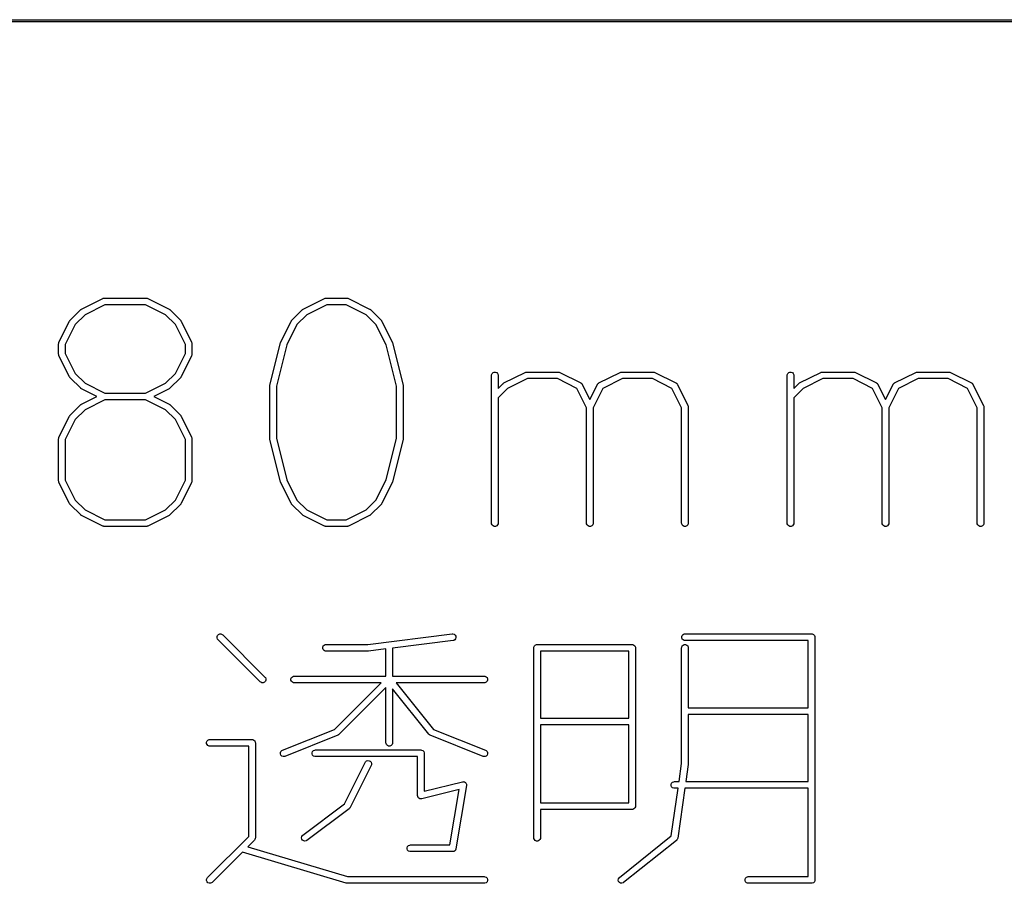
# Model space of a CAD drawing. Extents: x 20 to 200, y -74 to -20.
# Tile 4 of 6: x 67 to 89, y -74 to -55. Entities that reach past the tile are written whole.
import ezdxf

# ---------------------------------------------------------------- set-up
doc = ezdxf.new("R2010")
doc.units = 0
doc.layers.add('BLACK', color=7, linetype='CONTINUOUS')

msp = doc.modelspace()

# ---------------------------------------------------------------- linework, layer by layer
at = {"layer": 'BLACK', "linetype": 'CONTINUOUS'}
for p, q in [((200, -55.025), (20, -55.025)), ((20.025, -54.975), (199.975, -54.975)), ((68.350857, -61.501588), (68.827047, -61.263493)), ((68.827047, -61.263493), (68.840779, -61.258238)), ((68.840779, -61.258238), (68.843466, -61.258047)), ((68.843466, -61.258047), (68.845956, -61.257016)), ((68.845956, -61.257016), (68.860588, -61.255575)), ((68.860588, -61.255575), (69.812969, -61.255575)), ((69.812969, -61.255575), (69.827601, -61.257016)), ((69.827601, -61.257016), (69.83009, -61.258047)), ((69.83009, -61.258047), (69.832778, -61.258238)), ((69.832778, -61.258238), (69.84651, -61.263493)), ((69.84651, -61.263493), (70.322701, -61.501588)), ((73.350857, -61.501588), (73.827048, -61.263493)), ((73.827048, -61.263493), (73.840779, -61.258238)), ((73.840779, -61.258238), (73.843468, -61.258046)), ((73.843468, -61.258046), (73.845957, -61.257016)), ((73.845957, -61.257016), (73.860589, -61.255575)), ((73.860589, -61.255575), (74.336779, -61.255575)), ((74.336779, -61.255575), (74.351411, -61.257016)), ((74.351411, -61.257016), (74.3539, -61.258047)), ((74.3539, -61.258047), (74.356588, -61.258238)), ((74.356588, -61.258238), (74.37032, -61.263493)), ((74.37032, -61.263493), (74.846511, -61.501588)), ((68.878293, -61.405575), (68.428825, -61.630309)), ((69.795264, -61.405575), (68.878293, -61.405575)), ((70.244733, -61.630309), (69.795264, -61.405575)), ((73.878294, -61.405575), (73.428824, -61.630309)), ((74.319074, -61.405575), (73.878294, -61.405575)), ((74.768543, -61.630309), (74.319074, -61.405575)), ((68.09327, -61.753732), (68.331365, -61.515637)), ((68.428825, -61.630309), (68.207941, -61.851192)), ((68.331365, -61.515637), (68.337114, -61.510918)), ((68.337114, -61.510918), (68.338414, -61.50942)), ((68.338414, -61.50942), (68.340673, -61.507998)), ((68.340673, -61.507998), (68.34273, -61.50631)), ((68.34273, -61.50631), (68.344557, -61.505552)), ((68.344557, -61.505552), (68.350857, -61.501588)), ((70.465615, -61.851191), (70.244733, -61.630309)), ((70.322701, -61.501588), (70.328998, -61.505552)), ((70.328998, -61.505552), (70.330828, -61.50631)), ((70.330828, -61.50631), (70.332887, -61.508)), ((70.332887, -61.508), (70.335143, -61.50942)), ((70.335143, -61.50942), (70.33644, -61.510916)), ((70.33644, -61.510916), (70.342193, -61.515637)), ((70.342193, -61.515637), (70.580288, -61.753732)), ((73.09327, -61.753732), (73.331365, -61.515637)), ((73.428824, -61.630309), (73.207942, -61.851191)), ((73.331365, -61.515637), (73.337114, -61.510918)), ((73.337114, -61.510918), (73.338414, -61.50942)), ((73.338414, -61.50942), (73.340673, -61.507998)), ((73.340673, -61.507998), (73.34273, -61.50631)), ((73.34273, -61.50631), (73.344557, -61.505552)), ((73.344557, -61.505552), (73.350857, -61.501588)), ((74.989425, -61.851191), (74.768543, -61.630309)), ((74.846511, -61.501588), (74.852808, -61.505552)), ((74.852808, -61.505552), (74.854638, -61.50631)), ((74.854638, -61.50631), (74.856697, -61.508)), ((74.856697, -61.508), (74.858953, -61.50942)), ((74.858953, -61.50942), (74.86025, -61.510916)), ((74.86025, -61.510916), (74.866003, -61.515637)), ((74.866003, -61.515637), (75.104098, -61.753732)), ((67.841125, -62.249415), (68.079221, -61.773224)), ((68.207941, -61.851192), (67.983207, -62.300661)), ((68.079221, -61.773224), (68.083184, -61.766927)), ((68.083184, -61.766927), (68.083943, -61.765097)), ((68.083943, -61.765097), (68.085634, -61.763035)), ((68.085634, -61.763035), (68.087054, -61.760781)), ((68.087054, -61.760781), (68.088549, -61.759484)), ((68.088549, -61.759484), (68.09327, -61.753732)), ((70.69035, -62.30066), (70.465615, -61.851191)), ((70.580288, -61.753732), (70.585006, -61.759481)), ((70.585006, -61.759481), (70.586505, -61.760781)), ((70.586505, -61.760781), (70.587926, -61.76304)), ((70.587926, -61.76304), (70.589615, -61.765097)), ((70.589615, -61.765097), (70.590372, -61.766924)), ((70.590372, -61.766924), (70.594337, -61.773224)), ((70.594337, -61.773224), (70.832432, -62.249415)), ((72.841126, -62.249415), (73.079221, -61.773224)), ((73.207942, -61.851191), (72.978972, -62.309131)), ((73.079221, -61.773224), (73.083185, -61.766926)), ((73.083185, -61.766926), (73.083943, -61.765097)), ((73.083943, -61.765097), (73.085633, -61.763037)), ((73.085633, -61.763037), (73.087053, -61.760782)), ((73.087053, -61.760782), (73.088549, -61.759484)), ((73.088549, -61.759484), (73.09327, -61.753732)), ((75.218395, -62.309131), (74.989425, -61.851191)), ((75.104098, -61.753732), (75.108816, -61.759481)), ((75.108816, -61.759481), (75.110315, -61.760781)), ((75.110315, -61.760781), (75.111736, -61.76304)), ((75.111736, -61.76304), (75.113425, -61.765097)), ((75.113425, -61.765097), (75.114182, -61.766924)), ((75.114182, -61.766924), (75.118147, -61.773224)), ((75.118147, -61.773224), (75.356242, -62.249415)), ((67.833207, -62.282956), (67.834648, -62.268324)), ((67.833207, -62.521051), (67.833207, -62.282956)), ((67.834648, -62.268324), (67.835679, -62.265834)), ((67.835679, -62.265834), (67.83587, -62.263147)), ((67.83587, -62.263147), (67.841125, -62.249415)), ((67.983207, -62.300661), (67.983207, -62.503345)), ((70.69035, -62.503346), (70.69035, -62.30066)), ((70.832432, -62.249415), (70.837687, -62.263146)), ((70.837687, -62.263146), (70.837878, -62.265835)), ((70.837878, -62.265835), (70.838909, -62.268324)), ((70.838909, -62.268324), (70.84035, -62.282956)), ((70.84035, -62.282956), (70.84035, -62.521051)), ((72.597351, -63.217147), (72.835447, -62.264766)), ((72.978972, -62.309131), (72.745112, -63.244571)), ((72.835447, -62.264766), (72.835832, -62.263686)), ((72.835832, -62.263686), (72.835871, -62.263147)), ((72.835871, -62.263147), (72.838198, -62.257065)), ((72.838198, -62.257065), (72.840394, -62.25092)), ((72.840394, -62.25092), (72.840716, -62.250484)), ((72.840716, -62.250484), (72.841126, -62.249415)), ((75.452255, -63.24457), (75.218395, -62.309131)), ((75.356242, -62.249415), (75.356651, -62.250484)), ((75.356651, -62.250484), (75.356974, -62.25092)), ((75.356974, -62.25092), (75.359166, -62.257056)), ((75.359166, -62.257056), (75.361497, -62.263146)), ((75.361497, -62.263146), (75.361535, -62.263686)), ((75.361535, -62.263686), (75.361921, -62.264766)), ((75.361921, -62.264766), (75.600016, -63.217147)), ((67.834648, -62.535683), (67.833207, -62.521051)), ((67.835679, -62.538172), (67.834648, -62.535683)), ((67.83587, -62.54086), (67.835679, -62.538172)), ((67.841125, -62.554592), (67.83587, -62.54086)), ((68.079221, -63.030782), (67.841125, -62.554592)), ((67.983207, -62.503345), (68.207941, -62.952814)), ((70.465615, -62.952814), (70.69035, -62.503346)), ((70.832432, -62.554592), (70.594337, -63.030782)), ((70.837687, -62.54086), (70.832432, -62.554592)), ((70.837877, -62.538172), (70.837687, -62.54086)), ((70.838909, -62.535683), (70.837877, -62.538172)), ((70.84035, -62.521051), (70.838909, -62.535683)), ((68.083182, -63.037074), (68.079221, -63.030782)), ((68.083942, -63.038909), (68.083182, -63.037074)), ((68.085637, -63.040974), (68.083942, -63.038909)), ((68.087054, -63.043225), (68.085637, -63.040974)), ((68.088547, -63.04452), (68.087054, -63.043225)), ((68.09327, -63.050274), (68.088547, -63.04452)), ((68.331365, -63.28837), (68.09327, -63.050274)), ((68.207941, -62.952814), (68.428825, -63.173698)), ((70.244732, -63.173698), (70.465615, -62.952814)), ((70.580288, -63.050274), (70.342193, -63.28837)), ((70.585006, -63.044524), (70.580288, -63.050274)), ((70.586505, -63.043225), (70.585006, -63.044524)), ((70.587926, -63.040966), (70.586505, -63.043225)), ((70.589616, -63.038908), (70.587926, -63.040966)), ((70.590373, -63.037078), (70.589616, -63.038908)), ((70.594337, -63.030782), (70.590373, -63.037078)), ((77.595113, -62.997241), (77.596554, -62.982609)), ((77.595113, -66.330575), (77.595113, -62.997241)), ((77.596554, -62.982609), (77.607753, -62.955573)), ((77.607753, -62.955573), (77.628445, -62.934881)), ((77.628445, -62.934881), (77.655481, -62.923682)), ((77.655481, -62.923682), (77.684745, -62.923682)), ((77.684745, -62.923682), (77.711781, -62.934881)), ((77.711781, -62.934881), (77.732473, -62.955573)), ((77.732473, -62.955573), (77.743672, -62.982609)), ((77.743672, -62.982609), (77.745113, -62.997241)), ((77.745113, -62.997241), (77.745113, -63.292366)), ((77.874667, -63.168255), (78.350857, -62.930159)), ((78.350857, -62.930159), (78.364589, -62.924904)), ((78.364589, -62.924904), (78.367276, -62.924713)), ((78.367276, -62.924713), (78.369766, -62.923682)), ((78.369766, -62.923682), (78.384398, -62.922241)), ((78.384398, -62.922241), (79.098684, -62.922241)), ((79.098684, -62.922241), (79.113316, -62.923682)), ((79.113316, -62.923682), (79.115805, -62.924713)), ((79.115805, -62.924713), (79.118493, -62.924904)), ((79.118493, -62.924904), (79.132225, -62.930159)), ((79.132225, -62.930159), (79.608416, -63.168255)), ((80.017524, -63.168255), (80.493715, -62.930159)), ((80.493715, -62.930159), (80.507447, -62.924904)), ((80.507447, -62.924904), (80.510134, -62.924713)), ((80.510134, -62.924713), (80.512624, -62.923682)), ((80.512624, -62.923682), (80.527256, -62.922241)), ((80.527256, -62.922241), (81.241541, -62.922241)), ((81.241541, -62.922241), (81.256173, -62.923682)), ((81.256173, -62.923682), (81.258662, -62.924713)), ((81.258662, -62.924713), (81.26135, -62.924904)), ((81.26135, -62.924904), (81.275082, -62.930159)), ((81.275082, -62.930159), (81.751273, -63.168255)), ((84.26178, -62.997241), (84.263221, -62.982609)), ((84.26178, -66.330575), (84.26178, -62.997241)), ((84.263221, -62.982609), (84.27442, -62.955573)), ((84.27442, -62.955573), (84.295112, -62.934881)), ((84.295112, -62.934881), (84.322148, -62.923682)), ((84.322148, -62.923682), (84.351412, -62.923682)), ((84.351412, -62.923682), (84.378448, -62.934881)), ((84.378448, -62.934881), (84.39914, -62.955573)), ((84.39914, -62.955573), (84.410339, -62.982609)), ((84.410339, -62.982609), (84.41178, -62.997241)), ((84.41178, -62.997241), (84.41178, -63.292366)), ((84.541334, -63.168255), (85.017524, -62.930159)), ((85.017524, -62.930159), (85.031256, -62.924904)), ((85.031256, -62.924904), (85.033943, -62.924713)), ((85.033943, -62.924713), (85.036433, -62.923682)), ((85.036433, -62.923682), (85.051065, -62.922241)), ((85.051065, -62.922241), (85.765351, -62.922241)), ((85.765351, -62.922241), (85.779983, -62.923682)), ((85.779983, -62.923682), (85.782472, -62.924713)), ((85.782472, -62.924713), (85.78516, -62.924904)), ((85.78516, -62.924904), (85.798892, -62.930159)), ((85.798892, -62.930159), (86.275083, -63.168255)), ((86.684191, -63.168255), (87.160382, -62.930159)), ((87.160382, -62.930159), (87.174114, -62.924904)), ((87.174114, -62.924904), (87.176801, -62.924713)), ((87.176801, -62.924713), (87.179291, -62.923682)), ((87.179291, -62.923682), (87.193923, -62.922241)), ((87.193923, -62.922241), (87.908208, -62.922241)), ((87.908208, -62.922241), (87.92284, -62.923682)), ((87.92284, -62.923682), (87.925329, -62.924713)), ((87.925329, -62.924713), (87.928017, -62.924904)), ((87.928017, -62.924904), (87.941749, -62.930159)), ((87.941749, -62.930159), (88.41794, -63.168255)), ((68.428825, -63.173698), (68.878293, -63.398432)), ((69.795264, -63.398432), (70.244732, -63.173698)), ((72.595112, -63.235337), (72.595363, -63.232783)), ((72.595112, -64.425813), (72.595112, -63.235337)), ((72.595201, -63.231691), (72.59601, -63.226217)), ((72.595363, -63.232783), (72.595201, -63.231691)), ((72.59601, -63.226217), (72.596553, -63.220705)), ((72.596553, -63.220705), (72.596975, -63.219683)), ((72.596975, -63.219683), (72.597351, -63.217147)), ((72.745112, -63.244571), (72.745112, -64.416578)), ((75.452255, -64.416579), (75.452255, -63.24457)), ((75.600016, -63.217147), (75.600391, -63.219684)), ((75.600391, -63.219684), (75.600814, -63.220705)), ((75.600814, -63.220705), (75.601355, -63.226207)), ((75.601355, -63.226207), (75.602167, -63.231692)), ((75.602167, -63.231692), (75.602003, -63.232787)), ((75.602003, -63.232787), (75.602255, -63.235337)), ((75.602255, -63.235337), (75.602255, -64.425813)), ((77.745113, -63.292366), (77.855175, -63.182304)), ((77.855175, -63.182304), (77.860927, -63.177583)), ((77.860927, -63.177583), (77.862224, -63.176088)), ((77.862224, -63.176088), (77.864478, -63.174668)), ((77.864478, -63.174668), (77.86654, -63.172977)), ((77.86654, -63.172977), (77.86837, -63.172218)), ((77.86837, -63.172218), (77.874667, -63.168255)), ((78.402103, -63.072241), (77.952635, -63.296975)), ((79.080979, -63.072241), (78.402103, -63.072241)), ((79.518973, -63.291238), (79.080979, -63.072241)), ((79.608416, -63.168255), (79.610862, -63.169795)), ((79.610862, -63.169795), (79.612017, -63.17018)), ((79.612017, -63.17018), (79.613455, -63.171427)), ((79.613455, -63.171427), (79.620859, -63.176088)), ((79.620859, -63.176088), (79.627018, -63.183189)), ((79.627018, -63.183189), (79.634125, -63.189353)), ((79.634125, -63.189353), (79.638786, -63.196758)), ((79.638786, -63.196758), (79.640032, -63.198195)), ((79.640032, -63.198195), (79.640416, -63.199348)), ((79.640416, -63.199348), (79.641957, -63.201796)), ((79.641957, -63.201796), (79.81297, -63.543822)), ((79.81297, -63.543822), (79.983983, -63.201796)), ((79.983983, -63.201796), (79.985523, -63.199349)), ((79.985523, -63.199349), (79.985908, -63.198195)), ((79.985908, -63.198195), (79.987155, -63.196756)), ((79.987155, -63.196756), (79.991816, -63.189353)), ((79.991816, -63.189353), (79.998918, -63.183192)), ((79.998918, -63.183192), (80.005081, -63.176087)), ((80.005081, -63.176087), (80.012482, -63.171427)), ((80.012482, -63.171427), (80.013923, -63.170179)), ((80.013923, -63.170179), (80.015079, -63.169793)), ((80.015079, -63.169793), (80.017524, -63.168255)), ((80.544961, -63.072241), (80.106966, -63.291238)), ((81.223836, -63.072241), (80.544961, -63.072241)), ((81.66183, -63.291238), (81.223836, -63.072241)), ((81.751273, -63.168255), (81.753719, -63.169795)), ((81.753719, -63.169795), (81.754874, -63.17018)), ((81.754874, -63.17018), (81.756312, -63.171427)), ((81.756312, -63.171427), (81.763716, -63.176088)), ((81.763716, -63.176088), (81.769875, -63.183189)), ((81.769875, -63.183189), (81.776982, -63.189353)), ((81.776982, -63.189353), (81.781643, -63.196758)), ((81.781643, -63.196758), (81.782889, -63.198195)), ((81.782889, -63.198195), (81.783273, -63.199348)), ((81.783273, -63.199348), (81.784814, -63.201796)), ((81.784814, -63.201796), (82.022909, -63.677986)), ((84.41178, -63.292366), (84.521842, -63.182304)), ((84.521842, -63.182304), (84.527594, -63.177583)), ((84.527594, -63.177583), (84.528891, -63.176088)), ((84.528891, -63.176088), (84.531145, -63.174668)), ((84.531145, -63.174668), (84.533207, -63.172977)), ((84.533207, -63.172977), (84.535037, -63.172218)), ((84.535037, -63.172218), (84.541334, -63.168255)), ((85.06877, -63.072241), (84.619302, -63.296975)), ((85.747646, -63.072241), (85.06877, -63.072241)), ((86.18564, -63.291238), (85.747646, -63.072241)), ((86.275083, -63.168255), (86.277529, -63.169795)), ((86.277529, -63.169795), (86.278684, -63.17018)), ((86.278684, -63.17018), (86.280122, -63.171427)), ((86.280122, -63.171427), (86.287526, -63.176088)), ((86.287526, -63.176088), (86.293685, -63.183189)), ((86.293685, -63.183189), (86.300792, -63.189353)), ((86.300792, -63.189353), (86.305453, -63.196758)), ((86.305453, -63.196758), (86.306699, -63.198195)), ((86.306699, -63.198195), (86.307083, -63.199348)), ((86.307083, -63.199348), (86.308624, -63.201796)), ((86.308624, -63.201796), (86.479637, -63.543822)), ((86.479637, -63.543822), (86.65065, -63.201796)), ((86.65065, -63.201796), (86.65219, -63.199349)), ((86.65219, -63.199349), (86.652575, -63.198195)), ((86.652575, -63.198195), (86.653822, -63.196756)), ((86.653822, -63.196756), (86.658483, -63.189353)), ((86.658483, -63.189353), (86.665585, -63.183192)), ((86.665585, -63.183192), (86.671748, -63.176087)), ((86.671748, -63.176087), (86.679149, -63.171427)), ((86.679149, -63.171427), (86.68059, -63.170179)), ((86.68059, -63.170179), (86.681746, -63.169793)), ((86.681746, -63.169793), (86.684191, -63.168255)), ((87.211628, -63.072241), (86.773633, -63.291238)), ((87.890503, -63.072241), (87.211628, -63.072241)), ((88.328497, -63.291238), (87.890503, -63.072241)), ((88.41794, -63.168255), (88.420386, -63.169795)), ((88.420386, -63.169795), (88.421541, -63.17018)), ((88.421541, -63.17018), (88.422979, -63.171427)), ((88.422979, -63.171427), (88.430383, -63.176088)), ((88.430383, -63.176088), (88.436542, -63.183189)), ((88.436542, -63.183189), (88.443649, -63.189353)), ((88.443649, -63.189353), (88.44831, -63.196758)), ((88.44831, -63.196758), (88.449556, -63.198195)), ((88.449556, -63.198195), (88.44994, -63.199348)), ((88.44994, -63.199348), (88.451481, -63.201796)), ((88.451481, -63.201796), (88.689576, -63.677986)), ((68.337114, -63.293088), (68.331365, -63.28837)), ((68.338414, -63.294587), (68.337114, -63.293088)), ((68.340673, -63.296008), (68.338414, -63.294587)), ((68.34273, -63.297697), (68.340673, -63.296008)), ((68.344557, -63.298454), (68.34273, -63.297697)), ((68.350857, -63.302419), (68.344557, -63.298454)), ((68.692883, -63.473432), (68.350857, -63.302419)), ((68.350857, -63.644445), (68.692883, -63.473432)), ((68.878293, -63.398432), (69.795264, -63.398432)), ((70.322701, -63.302419), (69.980674, -63.473432)), ((69.980674, -63.473432), (70.322701, -63.644445)), ((70.328998, -63.298454), (70.322701, -63.302419)), ((70.330828, -63.297697), (70.328998, -63.298454)), ((70.332887, -63.296006), (70.330828, -63.297697)), ((70.335143, -63.294587), (70.332887, -63.296006)), ((70.33644, -63.29309), (70.335143, -63.294587)), ((70.342193, -63.28837), (70.33644, -63.29309)), ((77.952635, -63.296975), (77.745113, -63.504498)), ((79.73797, -63.729232), (79.518973, -63.291238)), ((80.106966, -63.291238), (79.88797, -63.729232)), ((81.880827, -63.729232), (81.66183, -63.291238)), ((84.619302, -63.296975), (84.41178, -63.504498)), ((86.404637, -63.729232), (86.18564, -63.291238)), ((86.773633, -63.291238), (86.554637, -63.729232)), ((88.547494, -63.729232), (88.328497, -63.291238)), ((68.09327, -63.896589), (68.331365, -63.658494)), ((68.331365, -63.658494), (68.337114, -63.653775)), ((68.337114, -63.653775), (68.338414, -63.652277)), ((68.338414, -63.652277), (68.340673, -63.650855)), ((68.340673, -63.650855), (68.34273, -63.649167)), ((68.34273, -63.649167), (68.344557, -63.648409)), ((68.344557, -63.648409), (68.350857, -63.644445)), ((68.878293, -63.548432), (68.428825, -63.773166)), ((69.795264, -63.548432), (68.878293, -63.548432)), ((70.244733, -63.773166), (69.795264, -63.548432)), ((70.322701, -63.644445), (70.328998, -63.648409)), ((70.328998, -63.648409), (70.330828, -63.649167)), ((70.330828, -63.649167), (70.332887, -63.650857)), ((70.332887, -63.650857), (70.335143, -63.652277)), ((70.335143, -63.652277), (70.33644, -63.653773)), ((70.33644, -63.653773), (70.342193, -63.658494)), ((70.342193, -63.658494), (70.580288, -63.896589)), ((77.745113, -63.504498), (77.745113, -66.330575)), ((82.022909, -63.677986), (82.028164, -63.691718)), ((82.028164, -63.691718), (82.028354, -63.694405)), ((82.028354, -63.694405), (82.029386, -63.696895)), ((82.029386, -63.696895), (82.030827, -63.711527)), ((82.030827, -63.711527), (82.030827, -66.330575)), ((84.41178, -63.504498), (84.41178, -66.330575)), ((88.689576, -63.677986), (88.694831, -63.691718)), ((88.694831, -63.691718), (88.695021, -63.694405)), ((88.695021, -63.694405), (88.696053, -63.696895)), ((88.696053, -63.696895), (88.697494, -63.711527)), ((88.697494, -63.711527), (88.697494, -66.330575)), ((67.841125, -64.392272), (68.079221, -63.916081)), ((68.079221, -63.916081), (68.083184, -63.909784)), ((68.083184, -63.909784), (68.083943, -63.907954)), ((68.083943, -63.907954), (68.085634, -63.905892)), ((68.085634, -63.905892), (68.087054, -63.903638)), ((68.087054, -63.903638), (68.088549, -63.902341)), ((68.088549, -63.902341), (68.09327, -63.896589)), ((68.428825, -63.773166), (68.207941, -63.994049)), ((70.465615, -63.994048), (70.244733, -63.773166)), ((70.580288, -63.896589), (70.585006, -63.902338)), ((70.585006, -63.902338), (70.586505, -63.903638)), ((70.586505, -63.903638), (70.587926, -63.905897)), ((70.587926, -63.905897), (70.589615, -63.907954)), ((70.589615, -63.907954), (70.590372, -63.909781)), ((70.590372, -63.909781), (70.594337, -63.916081)), ((70.594337, -63.916081), (70.832432, -64.392272)), ((79.73797, -66.330575), (79.73797, -63.729232)), ((79.88797, -63.729232), (79.88797, -66.330575)), ((81.880827, -66.330575), (81.880827, -63.729232)), ((86.404637, -66.330575), (86.404637, -63.729232)), ((86.554637, -63.729232), (86.554637, -66.330575)), ((88.547494, -66.330575), (88.547494, -63.729232)), ((68.207941, -63.994049), (67.983207, -64.443518)), ((70.69035, -64.443517), (70.465615, -63.994048)), ((67.833207, -64.425813), (67.834648, -64.411181)), ((67.833207, -65.378194), (67.833207, -64.425813)), ((67.834648, -64.411181), (67.835679, -64.408691)), ((67.835679, -64.408691), (67.83587, -64.406004)), ((67.83587, -64.406004), (67.841125, -64.392272)), ((67.983207, -64.443518), (67.983207, -65.360488)), ((70.69035, -65.360489), (70.69035, -64.443517)), ((70.832432, -64.392272), (70.837687, -64.406003)), ((70.837687, -64.406003), (70.837878, -64.408692)), ((70.837878, -64.408692), (70.838909, -64.411181)), ((70.838909, -64.411181), (70.84035, -64.425813)), ((70.84035, -64.425813), (70.84035, -65.378194)), ((72.595363, -64.428366), (72.595112, -64.425813)), ((72.595201, -64.429459), (72.595363, -64.428366)), ((72.59601, -64.434932), (72.595201, -64.429459)), ((72.596553, -64.440445), (72.59601, -64.434932)), ((72.596975, -64.441466), (72.596553, -64.440445)), ((72.597351, -64.444003), (72.596975, -64.441466)), ((72.835447, -65.396384), (72.597351, -64.444003)), ((72.745112, -64.416578), (72.978972, -65.352017)), ((75.218395, -65.352018), (75.452255, -64.416579)), ((75.600016, -64.444003), (75.361921, -65.396384)), ((75.600391, -64.441465), (75.600016, -64.444003)), ((75.600814, -64.440445), (75.600391, -64.441465)), ((75.601355, -64.434942), (75.600814, -64.440445)), ((75.602167, -64.429458), (75.601355, -64.434942)), ((75.602255, -64.425813), (75.602003, -64.428362)), ((75.602003, -64.428362), (75.602167, -64.429458)), ((67.834648, -65.392826), (67.833207, -65.378194)), ((67.835679, -65.395315), (67.834648, -65.392826)), ((67.83587, -65.398003), (67.835679, -65.395315)), ((67.841125, -65.411735), (67.83587, -65.398003)), ((68.079221, -65.887925), (67.841125, -65.411735)), ((67.983207, -65.360488), (68.207941, -65.809957)), ((70.465615, -65.809957), (70.69035, -65.360489)), ((70.832432, -65.411735), (70.594337, -65.887925)), ((70.837687, -65.398003), (70.832432, -65.411735)), ((70.837877, -65.395315), (70.837687, -65.398003)), ((70.838909, -65.392826), (70.837877, -65.395315)), ((70.84035, -65.378194), (70.838909, -65.392826)), ((72.835832, -65.397463), (72.835447, -65.396384)), ((72.835871, -65.398003), (72.835832, -65.397463)), ((72.838198, -65.404084), (72.835871, -65.398003)), ((72.840394, -65.41023), (72.838198, -65.404084)), ((72.840716, -65.410665), (72.840394, -65.41023)), ((72.841126, -65.411735), (72.840716, -65.410665)), ((73.079221, -65.887925), (72.841126, -65.411735)), ((72.978972, -65.352017), (73.207942, -65.809957)), ((74.989425, -65.809957), (75.218395, -65.352018)), ((75.356242, -65.411735), (75.118147, -65.887925)), ((75.356651, -65.410665), (75.356242, -65.411735)), ((75.356974, -65.41023), (75.356651, -65.410665)), ((75.359169, -65.404084), (75.356974, -65.41023)), ((75.361497, -65.398003), (75.359169, -65.404084)), ((75.361535, -65.397463), (75.361497, -65.398003)), ((75.361921, -65.396384), (75.361535, -65.397463)), ((68.083182, -65.894217), (68.079221, -65.887925)), ((68.083942, -65.896052), (68.083182, -65.894217)), ((68.085637, -65.898117), (68.083942, -65.896052)), ((68.087054, -65.900368), (68.085637, -65.898117)), ((68.088547, -65.901663), (68.087054, -65.900368)), ((68.09327, -65.907417), (68.088547, -65.901663)), ((68.331365, -66.145513), (68.09327, -65.907417)), ((68.207941, -65.809957), (68.428825, -66.030841)), ((70.244732, -66.030841), (70.465615, -65.809957)), ((70.580288, -65.907417), (70.342193, -66.145513)), ((70.585006, -65.901667), (70.580288, -65.907417)), ((70.586505, -65.900368), (70.585006, -65.901667)), ((70.587926, -65.898109), (70.586505, -65.900368)), ((70.589616, -65.896051), (70.587926, -65.898109)), ((70.590373, -65.894221), (70.589616, -65.896051)), ((70.594337, -65.887925), (70.590373, -65.894221)), ((73.083182, -65.894217), (73.079221, -65.887925)), ((73.083942, -65.896052), (73.083182, -65.894217)), ((73.085637, -65.898117), (73.083942, -65.896052)), ((73.087054, -65.900368), (73.085637, -65.898117)), ((73.088547, -65.901663), (73.087054, -65.900368)), ((73.09327, -65.907417), (73.088547, -65.901663)), ((73.331365, -66.145513), (73.09327, -65.907417)), ((73.207942, -65.809957), (73.428825, -66.030841)), ((74.768542, -66.030841), (74.989425, -65.809957)), ((75.104098, -65.907417), (74.866003, -66.145513)), ((75.108816, -65.901667), (75.104098, -65.907417)), ((75.110315, -65.900368), (75.108816, -65.901667)), ((75.111736, -65.898109), (75.110315, -65.900368)), ((75.113426, -65.896051), (75.111736, -65.898109)), ((75.114183, -65.894221), (75.113426, -65.896051)), ((75.118147, -65.887925), (75.114183, -65.894221)), ((68.337114, -66.150231), (68.331365, -66.145513)), ((68.338414, -66.15173), (68.337114, -66.150231)), ((68.340673, -66.153151), (68.338414, -66.15173)), ((68.34273, -66.15484), (68.340673, -66.153151)), ((68.344557, -66.155597), (68.34273, -66.15484)), ((68.350857, -66.159562), (68.344557, -66.155597)), ((68.827047, -66.397657), (68.350857, -66.159562)), ((68.428825, -66.030841), (68.878293, -66.255575)), ((69.795264, -66.255575), (70.244732, -66.030841)), ((70.322701, -66.159562), (69.84651, -66.397657)), ((70.328998, -66.155597), (70.322701, -66.159562)), ((70.330828, -66.15484), (70.328998, -66.155597)), ((70.332887, -66.153149), (70.330828, -66.15484)), ((70.335143, -66.15173), (70.332887, -66.153149)), ((70.33644, -66.150233), (70.335143, -66.15173)), ((70.342193, -66.145513), (70.33644, -66.150233)), ((73.337114, -66.150231), (73.331365, -66.145513)), ((73.338414, -66.15173), (73.337114, -66.150231)), ((73.340673, -66.153151), (73.338414, -66.15173)), ((73.34273, -66.15484), (73.340673, -66.153151)), ((73.344557, -66.155597), (73.34273, -66.15484)), ((73.350857, -66.159562), (73.344557, -66.155597)), ((73.827048, -66.397657), (73.350857, -66.159562)), ((73.428825, -66.030841), (73.878294, -66.255575)), ((74.319074, -66.255575), (74.768542, -66.030841)), ((74.846511, -66.159562), (74.37032, -66.397657)), ((74.852808, -66.155597), (74.846511, -66.159562)), ((74.854638, -66.15484), (74.852808, -66.155597)), ((74.856697, -66.153149), (74.854638, -66.15484)), ((74.858953, -66.15173), (74.856697, -66.153149)), ((74.86025, -66.150233), (74.858953, -66.15173)), ((74.866003, -66.145513), (74.86025, -66.150233)), ((68.878293, -66.255575), (69.795264, -66.255575)), ((73.878294, -66.255575), (74.319074, -66.255575)), ((77.596554, -66.345207), (77.595113, -66.330575)), ((77.607753, -66.372243), (77.596554, -66.345207)), ((77.628445, -66.392935), (77.607753, -66.372243)), ((77.732473, -66.372243), (77.711781, -66.392935)), ((77.743672, -66.345207), (77.732473, -66.372243)), ((77.745113, -66.330575), (77.743672, -66.345207)), ((79.739411, -66.345207), (79.73797, -66.330575)), ((79.75061, -66.372243), (79.739411, -66.345207)), ((79.771302, -66.392935), (79.75061, -66.372243)), ((79.87533, -66.372243), (79.854638, -66.392935)), ((79.886529, -66.345207), (79.87533, -66.372243)), ((79.88797, -66.330575), (79.886529, -66.345207)), ((81.882268, -66.345207), (81.880827, -66.330575)), ((81.893467, -66.372243), (81.882268, -66.345207)), ((81.914159, -66.392935), (81.893467, -66.372243)), ((82.018187, -66.372243), (81.997495, -66.392935)), ((82.029386, -66.345207), (82.018187, -66.372243)), ((82.030827, -66.330575), (82.029386, -66.345207)), ((84.263221, -66.345207), (84.26178, -66.330575)), ((84.27442, -66.372243), (84.263221, -66.345207)), ((84.295112, -66.392935), (84.27442, -66.372243)), ((84.39914, -66.372243), (84.378448, -66.392935)), ((84.410339, -66.345207), (84.39914, -66.372243)), ((84.41178, -66.330575), (84.410339, -66.345207)), ((86.406078, -66.345207), (86.404637, -66.330575)), ((86.417277, -66.372243), (86.406078, -66.345207)), ((86.437969, -66.392935), (86.417277, -66.372243)), ((86.541997, -66.372243), (86.521305, -66.392935)), ((86.553196, -66.345207), (86.541997, -66.372243)), ((86.554637, -66.330575), (86.553196, -66.345207)), ((88.548935, -66.345207), (88.547494, -66.330575)), ((88.560134, -66.372243), (88.548935, -66.345207)), ((88.580826, -66.392935), (88.560134, -66.372243)), ((88.684854, -66.372243), (88.664162, -66.392935)), ((88.696053, -66.345207), (88.684854, -66.372243)), ((88.697494, -66.330575), (88.696053, -66.345207)), ((68.840779, -66.402912), (68.827047, -66.397657)), ((68.843466, -66.403102), (68.840779, -66.402912)), ((68.845956, -66.404134), (68.843466, -66.403102)), ((68.860588, -66.405575), (68.845956, -66.404134)), ((69.812969, -66.405575), (68.860588, -66.405575)), ((69.827601, -66.404134), (69.812969, -66.405575)), ((69.83009, -66.403102), (69.827601, -66.404134)), ((69.832778, -66.402912), (69.83009, -66.403102)), ((69.84651, -66.397657), (69.832778, -66.402912)), ((73.840779, -66.402912), (73.827048, -66.397657)), ((73.843468, -66.403103), (73.840779, -66.402912)), ((73.845957, -66.404134), (73.843468, -66.403103)), ((73.860589, -66.405575), (73.845957, -66.404134)), ((74.336779, -66.405575), (73.860589, -66.405575)), ((74.351411, -66.404134), (74.336779, -66.405575)), ((74.3539, -66.403102), (74.351411, -66.404134)), ((74.356588, -66.402912), (74.3539, -66.403102)), ((74.37032, -66.397657), (74.356588, -66.402912)), ((77.655481, -66.404134), (77.628445, -66.392935)), ((77.684745, -66.404134), (77.655481, -66.404134)), ((77.711781, -66.392935), (77.684745, -66.404134)), ((79.798338, -66.404134), (79.771302, -66.392935)), ((79.827602, -66.404134), (79.798338, -66.404134)), ((79.854638, -66.392935), (79.827602, -66.404134)), ((81.941195, -66.404134), (81.914159, -66.392935)), ((81.970459, -66.404134), (81.941195, -66.404134)), ((81.997495, -66.392935), (81.970459, -66.404134)), ((84.322148, -66.404134), (84.295112, -66.392935)), ((84.351412, -66.404134), (84.322148, -66.404134)), ((84.378448, -66.392935), (84.351412, -66.404134)), ((86.465005, -66.404134), (86.437969, -66.392935)), ((86.494269, -66.404134), (86.465005, -66.404134)), ((86.521305, -66.392935), (86.494269, -66.404134)), ((88.607862, -66.404134), (88.580826, -66.392935)), ((88.637126, -66.404134), (88.607862, -66.404134)), ((88.664162, -66.392935), (88.637126, -66.404134)), ((71.406077, -68.889473), (71.417276, -68.862436)), ((71.406077, -68.918735), (71.406077, -68.889473)), ((71.417276, -68.945772), (71.406077, -68.918735)), ((71.417276, -68.862436), (71.437968, -68.841744)), ((71.426603, -68.957137), (71.417276, -68.945772)), ((72.378984, -69.909518), (71.426603, -68.957137)), ((71.437968, -68.841744), (71.465005, -68.830545)), ((71.465005, -68.830545), (71.494267, -68.830545)), ((71.494267, -68.830545), (71.521304, -68.841744)), ((71.521304, -68.841744), (71.532669, -68.851071)), ((71.532669, -68.851071), (72.48505, -69.803452)), ((74.808299, -69.0672), (76.708428, -68.829683)), ((76.727033, -68.978525), (75.36416, -69.148884)), ((76.708428, -68.829683), (76.723126, -68.829298)), ((76.723126, -68.829298), (76.751342, -68.837057)), ((76.741374, -68.97528), (76.727033, -68.978525)), ((76.766812, -68.960814), (76.741374, -68.97528)), ((76.751342, -68.837057), (76.774441, -68.855023)), ((76.784777, -68.937715), (76.766812, -68.960814)), ((76.774441, -68.855023), (76.788907, -68.880461)), ((76.792536, -68.909499), (76.784777, -68.937715)), ((76.788907, -68.880461), (76.792536, -68.909499)), ((81.882267, -68.889472), (81.893466, -68.862436)), ((81.882267, -68.918736), (81.882267, -68.889472)), ((81.893466, -68.945772), (81.882267, -68.918736)), ((81.893466, -68.862436), (81.914158, -68.841744)), ((81.914158, -68.966464), (81.893466, -68.945772)), ((81.914158, -68.841744), (81.941194, -68.830545)), ((81.941194, -68.977663), (81.914158, -68.966464)), ((81.941194, -68.830545), (81.955826, -68.829104)), ((81.955826, -68.979104), (81.941194, -68.977663)), ((81.955826, -68.829104), (84.812969, -68.829104)), ((84.737969, -68.979104), (81.955826, -68.979104)), ((84.737969, -70.495771), (84.737969, -68.979104)), ((84.812969, -68.829104), (84.827601, -68.830545)), ((84.827601, -68.830545), (84.854637, -68.841744)), ((84.854637, -68.841744), (84.875329, -68.862436)), ((84.875329, -68.862436), (84.886528, -68.889472)), ((84.886528, -68.889472), (84.887969, -68.904104)), ((84.887969, -68.904104), (84.887969, -74.380295)), ((73.78703, -69.127568), (73.798229, -69.100532)), ((73.78703, -69.156832), (73.78703, -69.127568)), ((73.798229, -69.183868), (73.78703, -69.156832)), ((73.798229, -69.100532), (73.818921, -69.07984)), ((73.818921, -69.20456), (73.798229, -69.183868)), ((73.818921, -69.07984), (73.845957, -69.068641)), ((73.845957, -69.215759), (73.818921, -69.20456)), ((73.845957, -69.068641), (73.860589, -69.0672)), ((73.860589, -69.2172), (73.845957, -69.215759)), ((73.860589, -69.0672), (74.808299, -69.0672)), ((74.81297, -69.2172), (73.860589, -69.2172)), ((74.817608, -69.216743), (74.81297, -69.2172)), ((74.822273, -69.216621), (74.817608, -69.216743)), ((75.21416, -69.167634), (74.822273, -69.216621)), ((75.21416, -69.781485), (75.21416, -69.167634)), ((75.36416, -69.148884), (75.36416, -69.781485)), ((78.547493, -69.1422), (78.548934, -69.127568)), ((78.547493, -73.427914), (78.547493, -69.1422)), ((78.548934, -69.127568), (78.560133, -69.100532)), ((78.560133, -69.100532), (78.580825, -69.07984)), ((78.580825, -69.07984), (78.607861, -69.068641)), ((78.607861, -69.068641), (78.622493, -69.0672)), ((78.622493, -69.0672), (80.76535, -69.0672)), ((80.69035, -69.2172), (78.697493, -69.2172)), ((78.697493, -69.2172), (78.697493, -70.733866)), ((80.69035, -70.733866), (80.69035, -69.2172)), ((80.76535, -69.0672), (80.779982, -69.068641)), ((80.779982, -69.068641), (80.807018, -69.07984)), ((80.807018, -69.07984), (80.82771, -69.100532)), ((80.82771, -69.100532), (80.838909, -69.127568)), ((80.838909, -69.127568), (80.84035, -69.1422)), ((80.84035, -69.1422), (80.84035, -72.713628)), ((81.880826, -69.1422), (81.882267, -69.127568)), ((81.880826, -71.755918), (81.880826, -69.1422)), ((81.882267, -69.127568), (81.893466, -69.100532)), ((81.893466, -69.100532), (81.914158, -69.07984)), ((81.914158, -69.07984), (81.941194, -69.068641)), ((81.941194, -69.068641), (81.970458, -69.068641)), ((81.970458, -69.068641), (81.997494, -69.07984)), ((81.997494, -69.07984), (82.018186, -69.100532)), ((82.018186, -69.100532), (82.029385, -69.127568)), ((82.029385, -69.127568), (82.030826, -69.1422)), ((82.030826, -69.1422), (82.030826, -70.495771)), ((72.390349, -69.918845), (72.378984, -69.909518)), ((72.417385, -69.930044), (72.390349, -69.918845)), ((72.446648, -69.930044), (72.417385, -69.930044)), ((72.473685, -69.918845), (72.446648, -69.930044)), ((72.494377, -69.898153), (72.473685, -69.918845)), ((72.48505, -69.803452), (72.494377, -69.814817)), ((72.494377, -69.814817), (72.505576, -69.841853)), ((72.505576, -69.871116), (72.494377, -69.898153)), ((72.505576, -69.841853), (72.505576, -69.871116)), ((73.072744, -69.841853), (73.083943, -69.814817)), ((73.072744, -69.871117), (73.072744, -69.841853)), ((73.083943, -69.898153), (73.072744, -69.871117)), ((73.083943, -69.814817), (73.104635, -69.794125)), ((73.104635, -69.918845), (73.083943, -69.898153)), ((73.104635, -69.794125), (73.131671, -69.782926)), ((73.131671, -69.930044), (73.104635, -69.918845)), ((73.131671, -69.782926), (73.146303, -69.781485)), ((73.146303, -69.931485), (73.131671, -69.930044)), ((73.146303, -69.781485), (75.21416, -69.781485)), ((75.108094, -69.931485), (73.146303, -69.931485)), ((74.056536, -70.983042), (75.108094, -69.931485)), ((75.36416, -69.781485), (77.432017, -69.781485)), ((77.432017, -69.931485), (75.445207, -69.931485)), ((75.445207, -69.931485), (76.287753, -70.984668)), ((77.432017, -69.781485), (77.446649, -69.782926)), ((77.446649, -69.930044), (77.432017, -69.931485)), ((77.446649, -69.782926), (77.473685, -69.794125)), ((77.473685, -69.918845), (77.446649, -69.930044)), ((77.473685, -69.794125), (77.494377, -69.814817)), ((77.494377, -69.898153), (77.473685, -69.918845)), ((77.494377, -69.814817), (77.505576, -69.841853)), ((77.505576, -69.871117), (77.494377, -69.898153)), ((77.505576, -69.841853), (77.505576, -69.871117)), ((75.21416, -70.037551), (74.151717, -71.099994)), ((75.21416, -71.285057), (75.21416, -70.037551)), ((76.182976, -71.093813), (75.36416, -70.070293)), ((75.36416, -70.070293), (75.36416, -71.285057)), ((82.030826, -70.495771), (84.737969, -70.495771)), ((78.697493, -70.733866), (80.69035, -70.733866)), ((84.737969, -70.645771), (82.030826, -70.645771)), ((82.030826, -70.645771), (82.030826, -71.761247)), ((84.737969, -72.162438), (84.737969, -70.645771)), ((72.880354, -71.453516), (74.056536, -70.983042)), ((76.287753, -70.984668), (77.459871, -71.453516)), ((80.69035, -70.883866), (78.697493, -70.883866)), ((78.697493, -70.883866), (78.697493, -72.638628)), ((80.69035, -72.638628), (80.69035, -70.883866)), ((71.167982, -71.270425), (71.179181, -71.243389)), ((71.179181, -71.243389), (71.199873, -71.222697)), ((71.199873, -71.222697), (71.226909, -71.211498)), ((71.226909, -71.211498), (71.241541, -71.210057)), ((71.241541, -71.210057), (72.193922, -71.210057)), ((72.193922, -71.210057), (72.208554, -71.211498)), ((72.208554, -71.211498), (72.23559, -71.222697)), ((72.23559, -71.222697), (72.256282, -71.243389)), ((72.256282, -71.243389), (72.267481, -71.270425)), ((74.126538, -71.116597), (72.936062, -71.592788)), ((74.139589, -71.109825), (74.126538, -71.116597)), ((74.139923, -71.109498), (74.139589, -71.109825)), ((74.140352, -71.109321), (74.139923, -71.109498)), ((74.151717, -71.099994), (74.140352, -71.109321)), ((76.193241, -71.104338), (76.182976, -71.093813)), ((76.197308, -71.106578), (76.193241, -71.104338)), ((76.200636, -71.109825), (76.197308, -71.106578)), ((76.213687, -71.116597), (76.200636, -71.109825)), ((77.404163, -71.592788), (76.213687, -71.116597)), ((71.167982, -71.299689), (71.167982, -71.270425)), ((71.179181, -71.326725), (71.167982, -71.299689)), ((71.199873, -71.347417), (71.179181, -71.326725)), ((71.226909, -71.358616), (71.199873, -71.347417)), ((71.241541, -71.360057), (71.226909, -71.358616)), ((72.118922, -71.360057), (71.241541, -71.360057)), ((72.118922, -73.396848), (72.118922, -71.360057)), ((72.267481, -71.270425), (72.268922, -71.285057)), ((72.268922, -71.285057), (72.268922, -73.427914)), ((72.834833, -71.507624), (72.84636, -71.480727)), ((72.84636, -71.480727), (72.867303, -71.460288)), ((72.867303, -71.460288), (72.880354, -71.453516)), ((73.548934, -71.50852), (73.560133, -71.481484)), ((73.560133, -71.481484), (73.580825, -71.460792)), ((73.580825, -71.460792), (73.607861, -71.449593)), ((73.607861, -71.449593), (73.622493, -71.448152)), ((73.622493, -71.448152), (76.003446, -71.448152)), ((75.215601, -71.299689), (75.21416, -71.285057)), ((75.2268, -71.326725), (75.215601, -71.299689)), ((75.247492, -71.347417), (75.2268, -71.326725)), ((75.274528, -71.358616), (75.247492, -71.347417)), ((75.303792, -71.358616), (75.274528, -71.358616)), ((75.330828, -71.347417), (75.303792, -71.358616)), ((75.35152, -71.326725), (75.330828, -71.347417)), ((75.362719, -71.299689), (75.35152, -71.326725)), ((75.36416, -71.285057), (75.362719, -71.299689)), ((76.003446, -71.448152), (76.018078, -71.449593)), ((76.018078, -71.449593), (76.045114, -71.460792)), ((76.045114, -71.460792), (76.065806, -71.481484)), ((76.065806, -71.481484), (76.077005, -71.50852)), ((77.459871, -71.453516), (77.472922, -71.460288)), ((77.472922, -71.460288), (77.493865, -71.480727)), ((77.493865, -71.480727), (77.505392, -71.507624)), ((72.834476, -71.536886), (72.834833, -71.507624)), ((72.845344, -71.564057), (72.834476, -71.536886)), ((72.865783, -71.585), (72.845344, -71.564057)), ((72.89268, -71.596527), (72.865783, -71.585)), ((72.921942, -71.596884), (72.89268, -71.596527)), ((72.936062, -71.592788), (72.921942, -71.596884)), ((73.548934, -71.537784), (73.548934, -71.50852)), ((73.560133, -71.56482), (73.548934, -71.537784)), ((73.580825, -71.585512), (73.560133, -71.56482)), ((73.607861, -71.596711), (73.580825, -71.585512)), ((73.622493, -71.598152), (73.607861, -71.596711)), ((75.928446, -71.598152), (73.622493, -71.598152)), ((74.753721, -71.715263), (74.775828, -71.696089)), ((74.775828, -71.696089), (74.803589, -71.686836)), ((74.803589, -71.686836), (74.83278, -71.68891)), ((74.83278, -71.68891), (74.858954, -71.701997)), ((74.858954, -71.701997), (74.878127, -71.724105)), ((75.928446, -72.475533), (75.928446, -71.598152)), ((76.077005, -71.50852), (76.078446, -71.523152)), ((76.078446, -71.523152), (76.078446, -72.379474)), ((77.418283, -71.596884), (77.404163, -71.592788)), ((77.447545, -71.596527), (77.418283, -71.596884)), ((77.474442, -71.585), (77.447545, -71.596527)), ((77.494881, -71.564057), (77.474442, -71.585)), ((77.505749, -71.536886), (77.494881, -71.564057)), ((77.505392, -71.507624), (77.505749, -71.536886)), ((74.277615, -72.66425), (74.745888, -71.727706)), ((74.880052, -71.794788), (74.403861, -72.747169)), ((74.745888, -71.727706), (74.753721, -71.715263)), ((74.878127, -71.724105), (74.887381, -71.751866)), ((74.885307, -71.781056), (74.880052, -71.794788)), ((74.887381, -71.751866), (74.885307, -71.781056)), ((81.822752, -72.162438), (81.880826, -71.755918)), ((82.030072, -71.771853), (81.974274, -72.162438)), ((82.030304, -71.766542), (82.030072, -71.771853)), ((82.030826, -71.761247), (82.030304, -71.766542)), ((76.863041, -72.337942), (76.021636, -72.548294)), ((76.078446, -72.379474), (76.937637, -72.164677)), ((76.654196, -73.591009), (76.863041, -72.337942)), ((77.029806, -72.249768), (76.791711, -73.678339)), ((76.937637, -72.164677), (76.952182, -72.162526)), ((76.952182, -72.162526), (76.952842, -72.162624)), ((76.952842, -72.162624), (76.953487, -72.162475)), ((76.953487, -72.162475), (76.967238, -72.164766)), ((76.967238, -72.164766), (76.981127, -72.166834)), ((76.981127, -72.166834), (76.981698, -72.167176)), ((76.981698, -72.167176), (76.982353, -72.167286)), ((76.982353, -72.167286), (76.994207, -72.174682)), ((76.994207, -72.174682), (77.006219, -72.18189)), ((77.006219, -72.18189), (77.006615, -72.182424)), ((77.006615, -72.182424), (77.00718, -72.182777)), ((77.00718, -72.182777), (77.015312, -72.194162)), ((77.015312, -72.194162), (77.023641, -72.205402)), ((77.023641, -72.205402), (77.023802, -72.206047)), ((77.023802, -72.206047), (77.024189, -72.206589)), ((77.024189, -72.206589), (77.027342, -72.220205)), ((77.027342, -72.220205), (77.030739, -72.233792)), ((77.030791, -72.235099), (77.029806, -72.249768)), ((77.030739, -72.233792), (77.03064, -72.23445)), ((77.03064, -72.23445), (77.030791, -72.235099)), ((81.644172, -72.222806), (81.655371, -72.19577)), ((81.644172, -72.25207), (81.644172, -72.222806)), ((81.655371, -72.279106), (81.644172, -72.25207)), ((81.647685, -73.387903), (81.801323, -72.312438)), ((81.655371, -72.19577), (81.676063, -72.175078)), ((81.676063, -72.299798), (81.655371, -72.279106)), ((81.676063, -72.175078), (81.703099, -72.163879)), ((81.703099, -72.310997), (81.676063, -72.299798)), ((81.703099, -72.163879), (81.717731, -72.162438)), ((81.717731, -72.312438), (81.703099, -72.310997)), ((81.717731, -72.162438), (81.822752, -72.162438)), ((81.801323, -72.312438), (81.717731, -72.312438)), ((81.952846, -72.312438), (81.791977, -73.438521)), ((84.737969, -72.312438), (81.952846, -72.312438)), ((81.974274, -72.162438), (84.737969, -72.162438)), ((84.737969, -74.305295), (84.737969, -72.312438)), ((75.928697, -72.478086), (75.928446, -72.475533)), ((75.928535, -72.479179), (75.928697, -72.478086)), ((75.92898, -72.480961), (75.928535, -72.479179)), ((75.929887, -72.490165), (75.92898, -72.480961)), ((75.933403, -72.498654), (75.929887, -72.490165)), ((75.935632, -72.507569), (75.933403, -72.498654)), ((75.938952, -72.512049), (75.935632, -72.507569)), ((75.941086, -72.517201), (75.938952, -72.512049)), ((75.947584, -72.523699), (75.941086, -72.517201)), ((75.953054, -72.531081), (75.947584, -72.523699)), ((75.957834, -72.533949), (75.953054, -72.531081)), ((75.961778, -72.537893), (75.957834, -72.533949)), ((75.970269, -72.54141), (75.961778, -72.537893)), ((75.978147, -72.546137), (75.970269, -72.54141)), ((75.98366, -72.546957), (75.978147, -72.546137)), ((75.988814, -72.549092), (75.98366, -72.546957)), ((75.998006, -72.549092), (75.988814, -72.549092)), ((76.007092, -72.550444), (75.998006, -72.549092)), ((76.016238, -72.549092), (76.007092, -72.550444)), ((76.018078, -72.549092), (76.016238, -72.549092)), ((76.019099, -72.548669), (76.018078, -72.549092)), ((76.021636, -72.548294), (76.019099, -72.548669)), ((73.339398, -73.367914), (74.277615, -72.66425)), ((74.381779, -72.773628), (73.429398, -73.487914)), ((74.39262, -72.763696), (74.381779, -72.773628)), ((74.393992, -72.761378), (74.39262, -72.763696)), ((74.396029, -72.759612), (74.393992, -72.761378)), ((74.403861, -72.747169), (74.396029, -72.759612)), ((78.697493, -72.638628), (80.69035, -72.638628)), ((80.76535, -72.788628), (78.697493, -72.788628)), ((78.697493, -72.788628), (78.697493, -73.427914)), ((80.779982, -72.787187), (80.76535, -72.788628)), ((80.807018, -72.775988), (80.779982, -72.787187)), ((80.82771, -72.755296), (80.807018, -72.775988)), ((80.838909, -72.72826), (80.82771, -72.755296)), ((80.84035, -72.713628), (80.838909, -72.728259)), ((80.838909, -72.728259), (80.838909, -72.72826)), ((71.188508, -74.327262), (72.118922, -73.396848)), ((72.246955, -73.480947), (72.097648, -73.630253)), ((72.256282, -73.469582), (72.246955, -73.480947)), ((72.267481, -73.442546), (72.256282, -73.469582)), ((72.268922, -73.427914), (72.267481, -73.442545)), ((72.267481, -73.442545), (72.267481, -73.442546)), ((73.309509, -73.431996), (73.313648, -73.403027)), ((73.316772, -73.460344), (73.309509, -73.431996)), ((73.313648, -73.403027), (73.328557, -73.377846)), ((73.33433, -73.483755), (73.316772, -73.460344)), ((73.328557, -73.377846), (73.339398, -73.367914)), ((73.359511, -73.498664), (73.33433, -73.483755)), ((73.429398, -73.487914), (73.416828, -73.49554)), ((78.548934, -73.442546), (78.547493, -73.427914)), ((78.560133, -73.469582), (78.548934, -73.442546)), ((78.580825, -73.490274), (78.560133, -73.469582)), ((78.684853, -73.469582), (78.664161, -73.490274)), ((78.696052, -73.442546), (78.684853, -73.469582)), ((78.697493, -73.427914), (78.696052, -73.442546)), ((80.480403, -74.32173), (81.647685, -73.387903)), ((81.764583, -73.486479), (80.574107, -74.43886)), ((81.772373, -73.47888), (81.764583, -73.486479)), ((81.773572, -73.477982), (81.772373, -73.47888)), ((81.77395, -73.477343), (81.773572, -73.477982)), ((81.775108, -73.476214), (81.77395, -73.477343)), ((81.781607, -73.46441), (81.775108, -73.476214)), ((81.788481, -73.452802), (81.781607, -73.46441)), ((81.788866, -73.451229), (81.788481, -73.452802)), ((81.789224, -73.450579), (81.788866, -73.451229)), ((81.789389, -73.449091), (81.789224, -73.450579)), ((81.791977, -73.438521), (81.789389, -73.449091)), ((72.097648, -73.630253), (74.347787, -74.305295)), ((73.38848, -73.502803), (73.359511, -73.498664)), ((73.416828, -73.49554), (73.38848, -73.502803)), ((75.691792, -73.651377), (75.702991, -73.624341)), ((75.691792, -73.680641), (75.691792, -73.651377)), ((75.702991, -73.707677), (75.691792, -73.680641)), ((75.702991, -73.624341), (75.723683, -73.603649)), ((75.723683, -73.728369), (75.702991, -73.707677)), ((75.723683, -73.603649), (75.750719, -73.59245)), ((75.750719, -73.59245), (75.765351, -73.591009)), ((75.765351, -73.591009), (76.654196, -73.591009)), ((76.780091, -73.707677), (76.775687, -73.71208)), ((76.78336, -73.699784), (76.780091, -73.707677)), ((76.787884, -73.692535), (76.78336, -73.699784)), ((76.790718, -73.68202), (76.787884, -73.692535)), ((76.79129, -73.680641), (76.790718, -73.68202)), ((76.791711, -73.678339), (76.79129, -73.6799)), ((76.79129, -73.6799), (76.79129, -73.680641)), ((78.607861, -73.501473), (78.580825, -73.490274)), ((78.637125, -73.501473), (78.607861, -73.501473)), ((78.664161, -73.490274), (78.637125, -73.501473)), ((71.977183, -73.750718), (71.294574, -74.433328)), ((74.315228, -74.452132), (71.977183, -73.750718)), ((75.750719, -73.739568), (75.723683, -73.728369)), ((75.765351, -73.741009), (75.750719, -73.739568)), ((76.717731, -73.741009), (75.765351, -73.741009)), ((76.719337, -73.74085), (76.717731, -73.741009)), ((76.720071, -73.740973), (76.719337, -73.74085)), ((76.721532, -73.740634), (76.720071, -73.740973)), ((76.732363, -73.739568), (76.721532, -73.740634)), ((76.740255, -73.736298), (76.732363, -73.739568)), ((76.74858, -73.734371), (76.740255, -73.736298)), ((76.753646, -73.730751), (76.74858, -73.734371)), ((76.759399, -73.728369), (76.753646, -73.730751)), ((76.76544, -73.722327), (76.759399, -73.728369)), ((76.772392, -73.717362), (76.76544, -73.722327)), ((76.775687, -73.71208), (76.772392, -73.717362)), ((71.167982, -74.365664), (71.179181, -74.338627)), ((71.167982, -74.394926), (71.167982, -74.365664)), ((71.179181, -74.338627), (71.188508, -74.327262)), ((74.347787, -74.305295), (77.432017, -74.305295)), ((77.432017, -74.305295), (77.446649, -74.306736)), ((77.446649, -74.306736), (77.473685, -74.317935)), ((77.473685, -74.317935), (77.494377, -74.338627)), ((77.494377, -74.338627), (77.505576, -74.365663)), ((77.505576, -74.365663), (77.505576, -74.394927)), ((80.45253, -74.386714), (80.455762, -74.35763)), ((80.455762, -74.35763), (80.469877, -74.331996)), ((80.469877, -74.331996), (80.480403, -74.32173)), ((83.310839, -74.365663), (83.322038, -74.338627)), ((83.310839, -74.394927), (83.310839, -74.365663)), ((83.322038, -74.338627), (83.34273, -74.317935)), ((83.34273, -74.317935), (83.369766, -74.306736)), ((83.369766, -74.306736), (83.384398, -74.305295)), ((83.384398, -74.305295), (84.737969, -74.305295)), ((71.179181, -74.421963), (71.167982, -74.394926)), ((71.199873, -74.442655), (71.179181, -74.421963)), ((71.22691, -74.453854), (71.199873, -74.442655)), ((71.256172, -74.453854), (71.22691, -74.453854)), ((71.283209, -74.442655), (71.256172, -74.453854)), ((71.294574, -74.433328), (71.283209, -74.442655)), ((74.320463, -74.453156), (74.315228, -74.452132)), ((74.322147, -74.453854), (74.320463, -74.453156)), ((74.325929, -74.454226), (74.322147, -74.453854)), ((74.329657, -74.454956), (74.325929, -74.454226)), ((74.331468, -74.454771), (74.329657, -74.454956)), ((74.336779, -74.455295), (74.331468, -74.454771)), ((77.432017, -74.455295), (74.336779, -74.455295)), ((77.446649, -74.453854), (77.432017, -74.455295)), ((77.473685, -74.442655), (77.446649, -74.453854)), ((77.494377, -74.421963), (77.473685, -74.442655)), ((77.505576, -74.394927), (77.494377, -74.421963)), ((80.460675, -74.414821), (80.45253, -74.386714)), ((80.478956, -74.437673), (80.460675, -74.414821)), ((80.50459, -74.451788), (80.478956, -74.437673)), ((80.533674, -74.45502), (80.50459, -74.451788)), ((80.561781, -74.446875), (80.533674, -74.45502)), ((80.574107, -74.43886), (80.561781, -74.446875)), ((83.322038, -74.421963), (83.310839, -74.394927)), ((83.34273, -74.442655), (83.322038, -74.421963)), ((83.369766, -74.453854), (83.34273, -74.442655)), ((83.384398, -74.455295), (83.369766, -74.453854)), ((84.812969, -74.455295), (83.384398, -74.455295)), ((84.827601, -74.453854), (84.812969, -74.455295)), ((84.854637, -74.442655), (84.827601, -74.453854)), ((84.875329, -74.421963), (84.854637, -74.442655)), ((84.886528, -74.394927), (84.875329, -74.421963)), ((84.887969, -74.380295), (84.886528, -74.394926)), ((84.886528, -74.394926), (84.886528, -74.394927))]:
    msp.add_line(p, q, dxfattribs=at)

doc.saveas('drawing.dxf')
